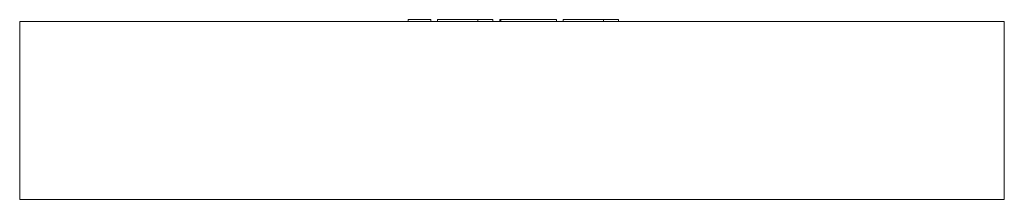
# Model space of a CAD drawing. Header units: millimetres. Extents: x -525 to 525, y -190 to 2.
import ezdxf

# ---------------------------------------------------------------- set-up
doc = ezdxf.new("R2010")
doc.units = ezdxf.units.MM

# ---------------------------------------------------------------- blocks, each defined once
blk = doc.blocks.new('RSen_56_ME_FB_LOD200 - convector - hybrid_jaga - ccaf_01910534 - trench radiator - 2 pipe_jaga_clima canal 19_lxhxd 1050x190x340 mm-283347-front')
at = {"lineweight": 18}
for p, q in [((-525, 0), (525, 0)), ((-525, -190), (-525, 0)), ((525, -190), (525, 0)), ((525, -190), (-525, -190))]:
    blk.add_line(p, q, dxfattribs=at)
blk = doc.blocks.new('RSen_55_GM_FB_logo - SH_jaga - standard-260147-front')
at = {"lineweight": 18}
for p, q in [((-110.7, 2), (-96.4, 2)), ((-110.7, 0), (-110.7, 2)), ((-96.4, 2), (-86.7, 2)), ((-86.7, 0), (-86.7, 2)), ((-79.4, 2), (-79.4, 0)), ((-79.4, 2), (-68.3, 2)), ((-68.3, 2), (-44.8, 2)), ((-44.8, 2), (-36.5, 2)), ((-36.5, 0), (-36.5, 2)), ((-36.5, 2), (-20.3, 2)), ((-36.5, 0), (-36.5, 2)), ((-20.3, 0), (-20.3, 2)), ((-13, 2), (-13, 0)), ((-13, 2), (-11.9, 2)), ((-11.9, 2), (-11.9, 0)), ((-11.9, 2), (3.8, 2)), ((-11.9, 0), (-11.9, 2)), ((3.8, 2), (27.6, 2)), ((27.6, 2), (47.4, 2)), ((47.4, 0), (47.4, 2)), ((54.6, 2), (54.6, 0)), ((54.6, 2), (65.7, 2)), ((65.7, 2), (89.2, 2)), ((89.2, 2), (97.5, 2)), ((97.5, 0), (97.5, 2)), ((97.5, 2), (113.6, 2)), ((97.5, 0), (97.5, 2)), ((113.6, 0), (113.6, 2))]:
    blk.add_line(p, q, dxfattribs=at)

msp = doc.modelspace()

# ---------------------------------------------------------------- block references
at = {"lineweight": 18}
for name in ['RSen_55_GM_FB_logo - SH_jaga - standard-260147-front', 'RSen_56_ME_FB_LOD200 - convector - hybrid_jaga - ccaf_01910534 - trench radiator - 2 pipe_jaga_clima canal 19_lxhxd 1050x190x340 mm-283347-front']:
    msp.add_blockref(name, (0, 0), dxfattribs=at)

doc.saveas('drawing.dxf')
